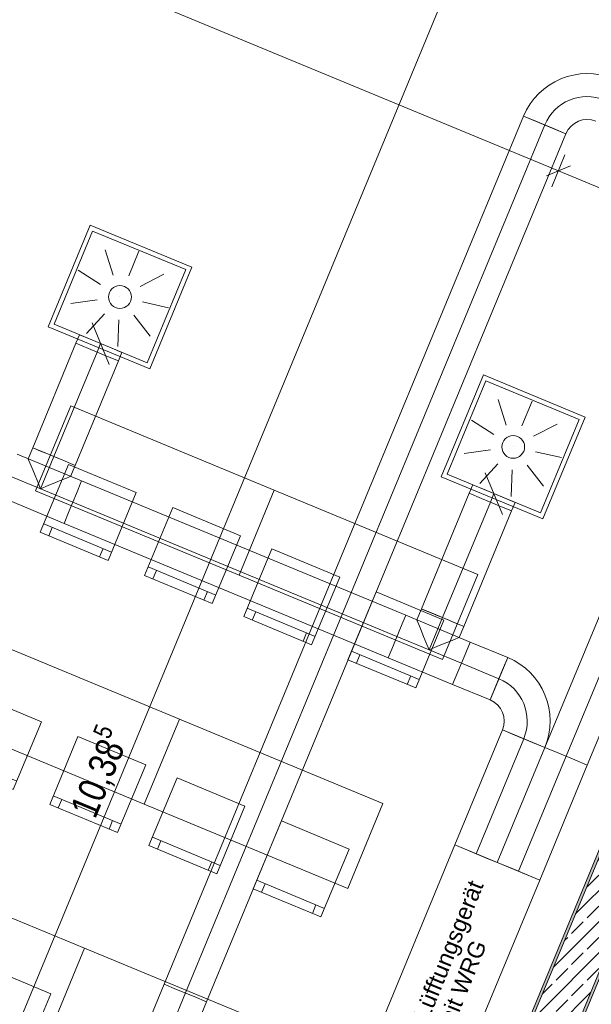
# Model space of a CAD drawing. Header units: metres. Extents: x -89 to 754, y -195 to 69.
# Tile 66 of 256: x 0.09 to 3.2, y -3.48 to 1.88. Entities that reach past the tile are written whole.
import ezdxf

# ---------------------------------------------------------------- set-up
doc = ezdxf.new("R2010")
doc.units = ezdxf.units.M
doc.header["$MEASUREMENT"] = 0
doc.linetypes.add('STRICHPUNKT2', pattern=[12.7, 6.35, -3.175, 0, -3.175])
for name, color, linetype in [('70 Lüftung', 7, 'Continuous'), ('95 Ausführungsplanung Bemaßung', 7, 'Continuous'), ('Neubau_10 Wand außen', 7, 'Continuous'), ('Neubau_50 Möblierung', 7, 'Continuous')]:
    doc.layers.add(name, color=color, linetype=linetype)
doc.styles.add('ERSTELLTER_STIL_1', font='arial.ttf')
doc.styles.add('ERSTELLTER_STIL_3', font='ARIALN.TTF')
doc.dimstyles.new('ERSTELLTER_STIL__4', dxfattribs={"dimtxt": 0.15, "dimasz": 0.095143, "dimexe": 0.18, "dimexo": 0.0625, "dimgap": 0, "dimtad": 1, "dimzin": 0, "dimdsep": 46, "dimtxsty": 'ERSTELLTER_STIL_3', "dimblk": 'ARROWHEAD_6', "dimblk1": 'ARROWHEAD_6', "dimblk2": 'ARROWHEAD_6', "dimcen": 0.09, "dimse1": 1, "dimse2": 1, "dimclrd": 7, "dimclre": 7, "dimclrt": 7, "dimazin": 0, "dimtfac": 1, "dimtdec": 4, "dimtmove": 0, "dimatfit": 3, "dimfxl": 1, "dimtolj": 1, "dimtzin": 0, "dimarcsym": 0})
pattern_1 = [(45, (0, 0), (-0.01767767, 0.01767767), [0, -0.025])]

# ---------------------------------------------------------------- blocks, each defined once
blk = doc.blocks.new('Stuhl 02 27[153]_1', base_point=(0.7764, -2.1787))
at = {"layer": 'Neubau_50 Möblierung', "color": 254, "linetype": 'Continuous', "lineweight": 18, "true_color": 0xdfdfdf}
for p, q in [((0.6417, -2.5018), (0.2725, -2.3479)), ((0.3186, -2.3671), (0.2994, -2.4133)), ((0.5956, -2.4825), (0.5763, -2.5287))]:
    blk.add_line(p, q, dxfattribs=at)
at = {"layer": 'Neubau_50 Möblierung', "color": 254, "linetype": 'Continuous', "lineweight": 18, "true_color": 0xdfdfdf, "flags": 128}
blk.add_lwpolyline([(0.7764, -2.1787), (0.4072, -2.0248), (0.2533, -2.394), (0.6225, -2.5479)], close=True, dxfattribs=at)
blk = doc.blocks.new('Stuhl 02 27[154]_1', base_point=(0.2081, -1.9437))
at = {"layer": 'Neubau_50 Möblierung', "color": 254, "linetype": 'Continuous', "lineweight": 18, "true_color": 0xdfdfdf}
for p, q in [((0.0738, -2.2669), (-0.2956, -2.1133)), ((-0.2494, -2.1325), (-0.2686, -2.1787)), ((0.0276, -2.2477), (0.0084, -2.2938))]:
    blk.add_line(p, q, dxfattribs=at)
at = {"layer": 'Neubau_50 Möblierung', "color": 254, "linetype": 'Continuous', "lineweight": 18, "true_color": 0xdfdfdf, "flags": 128}
blk.add_lwpolyline([(0.2081, -1.9437), (-0.1612, -1.7901), (-0.3148, -2.1595), (0.0546, -2.313)], close=True, dxfattribs=at)
blk = doc.blocks.new('Stuhl 02 27[155]_1', base_point=(1.885, -2.6379))
at = {"layer": 'Neubau_50 Möblierung', "color": 254, "linetype": 'Continuous', "lineweight": 18, "true_color": 0xdfdfdf}
for p, q in [((1.7504, -2.961), (1.3812, -2.8071)), ((1.4273, -2.8263), (1.4081, -2.8725)), ((1.7042, -2.9418), (1.685, -2.9879))]:
    blk.add_line(p, q, dxfattribs=at)
at = {"layer": 'Neubau_50 Möblierung', "color": 254, "linetype": 'Continuous', "lineweight": 18, "true_color": 0xdfdfdf, "flags": 128}
blk.add_lwpolyline([(1.885, -2.6379), (1.5158, -2.484), (1.3619, -2.8532), (1.7311, -3.0071)], close=True, dxfattribs=at)
blk = doc.blocks.new('Stuhl 02 27[156]_1', base_point=(1.3168, -2.4029))
at = {"layer": 'Neubau_50 Möblierung', "color": 254, "linetype": 'Continuous', "lineweight": 18, "true_color": 0xdfdfdf}
for p, q in [((1.1824, -2.7261), (0.8131, -2.5725)), ((0.8592, -2.5917), (0.84, -2.6379)), ((1.1363, -2.7069), (1.1171, -2.7531))]:
    blk.add_line(p, q, dxfattribs=at)
at = {"layer": 'Neubau_50 Möblierung', "color": 254, "linetype": 'Continuous', "lineweight": 18, "true_color": 0xdfdfdf, "flags": 128}
blk.add_lwpolyline([(1.3168, -2.4029), (0.9474, -2.2494), (0.7939, -2.6187), (1.1632, -2.7723)], close=True, dxfattribs=at)
blk = doc.blocks.new('Stuhl 02 27[159]_1', base_point=(0.2597, -3.426))
at = {"layer": 'Neubau_50 Möblierung', "color": 254, "linetype": 'Continuous', "lineweight": 18, "true_color": 0xdfdfdf}
for p, q in [((0.1251, -3.749), (-0.2441, -3.5951)), ((-0.198, -3.6143), (-0.2172, -3.6605)), ((0.0789, -3.7298), (0.0597, -3.7759))]:
    blk.add_line(p, q, dxfattribs=at)
at = {"layer": 'Neubau_50 Möblierung', "color": 254, "linetype": 'Continuous', "lineweight": 18, "true_color": 0xdfdfdf, "flags": 128}
blk.add_lwpolyline([(0.2597, -3.426), (-0.1095, -3.2721), (-0.2634, -3.6413), (0.1058, -3.7952)], close=True, dxfattribs=at)
blk = doc.blocks.new('Schultisch 27[178]_1', base_point=(1.4766, -0.6834))
at = {"layer": 'Neubau_50 Möblierung', "color": 254, "linetype": 'Continuous', "lineweight": 18, "true_color": 0xdfdfdf, "flags": 128}
blk.add_lwpolyline([(1.4766, -0.6834), (0.368, -0.2242), (0.1766, -0.6861), (1.2853, -1.1453)], close=True, dxfattribs=at)
blk = doc.blocks.new('Stuhl 02 27[179]_1', base_point=(1.293, -0.9315))
at = {"layer": 'Neubau_50 Möblierung', "color": 254, "linetype": 'Continuous', "lineweight": 18, "true_color": 0xdfdfdf}
for p, q in [((1.1583, -1.2545), (0.7891, -1.1006)), ((0.8353, -1.1199), (0.816, -1.166)), ((1.1122, -1.2353), (1.0929, -1.2815))]:
    blk.add_line(p, q, dxfattribs=at)
at = {"layer": 'Neubau_50 Möblierung', "color": 254, "linetype": 'Continuous', "lineweight": 18, "true_color": 0xdfdfdf, "flags": 128}
blk.add_lwpolyline([(1.293, -0.9315), (0.9238, -0.7776), (0.7699, -1.1468), (1.1391, -1.3007)], close=True, dxfattribs=at)
blk = doc.blocks.new('Stuhl 02 27[180]_1', base_point=(0.7247, -0.6964))
at = {"layer": 'Neubau_50 Möblierung', "color": 254, "linetype": 'Continuous', "lineweight": 18, "true_color": 0xdfdfdf}
for p, q in [((0.5904, -1.0196), (0.221, -0.8661)), ((0.2672, -0.8853), (0.248, -0.9314)), ((0.5442, -1.0004), (0.525, -1.0466))]:
    blk.add_line(p, q, dxfattribs=at)
at = {"layer": 'Neubau_50 Möblierung', "color": 254, "linetype": 'Continuous', "lineweight": 18, "true_color": 0xdfdfdf, "flags": 128}
blk.add_lwpolyline([(0.7247, -0.6964), (0.3554, -0.5429), (0.2018, -0.9122), (0.5712, -1.0658)], close=True, dxfattribs=at)
blk = doc.blocks.new('Schultisch 27[181]_1', base_point=(2.5853, -1.1426))
at = {"layer": 'Neubau_50 Möblierung', "color": 254, "linetype": 'Continuous', "lineweight": 18, "true_color": 0xdfdfdf, "flags": 128}
blk.add_lwpolyline([(2.5853, -1.1426), (1.4766, -0.6834), (1.2853, -1.1453), (2.3939, -1.6046)], close=True, dxfattribs=at)
blk = doc.blocks.new('Stuhl 02 27[182]_1', base_point=(2.4016, -1.3907))
at = {"layer": 'Neubau_50 Möblierung', "color": 254, "linetype": 'Continuous', "lineweight": 18, "true_color": 0xdfdfdf}
for p, q in [((2.267, -1.7138), (1.8978, -1.5599)), ((1.9439, -1.5791), (1.9247, -1.6252)), ((2.2208, -1.6945), (2.2016, -1.7407))]:
    blk.add_line(p, q, dxfattribs=at)
at = {"layer": 'Neubau_50 Möblierung', "color": 254, "linetype": 'Continuous', "lineweight": 18, "true_color": 0xdfdfdf, "flags": 128}
blk.add_lwpolyline([(2.4016, -1.3907), (2.0324, -1.2368), (1.8785, -1.606), (2.2477, -1.7599)], close=True, dxfattribs=at)
blk = doc.blocks.new('Stuhl 02 27[183]_1', base_point=(1.8334, -1.1557))
at = {"layer": 'Neubau_50 Möblierung', "color": 254, "linetype": 'Continuous', "lineweight": 18, "true_color": 0xdfdfdf}
for p, q in [((1.699, -1.4789), (1.3297, -1.3253)), ((1.3759, -1.3445), (1.3567, -1.3907)), ((1.6529, -1.4597), (1.6337, -1.5058))]:
    blk.add_line(p, q, dxfattribs=at)
at = {"layer": 'Neubau_50 Möblierung', "color": 254, "linetype": 'Continuous', "lineweight": 18, "true_color": 0xdfdfdf, "flags": 128}
blk.add_lwpolyline([(1.8334, -1.1557), (1.464, -1.0021), (1.3105, -1.3715), (1.6798, -1.525)], close=True, dxfattribs=at)
blk = doc.blocks.new('Schultisch 27[187]_1', base_point=(0.96, -1.9306))
at = {"layer": 'Neubau_50 Möblierung', "color": 254, "linetype": 'Continuous', "lineweight": 18, "true_color": 0xdfdfdf, "flags": 128}
blk.add_lwpolyline([(0.96, -1.9306), (-0.1486, -1.4714), (-0.34, -1.9334), (0.7687, -2.3926)], close=True, dxfattribs=at)
blk = doc.blocks.new('Schultisch 27[188]_1', base_point=(2.0687, -2.3899))
at = {"layer": 'Neubau_50 Möblierung', "color": 254, "linetype": 'Continuous', "lineweight": 18, "true_color": 0xdfdfdf, "flags": 128}
blk.add_lwpolyline([(2.0687, -2.3899), (0.96, -1.9306), (0.7687, -2.3926), (1.8773, -2.8518)], close=True, dxfattribs=at)
blk = doc.blocks.new('Schultisch 27[190]_1', base_point=(0.4434, -3.1779))
at = {"layer": 'Neubau_50 Möblierung', "color": 254, "linetype": 'Continuous', "lineweight": 18, "true_color": 0xdfdfdf, "flags": 128}
blk.add_lwpolyline([(0.4434, -3.1779), (-0.6653, -2.7187), (-0.8566, -3.1806), (0.252, -3.6398)], close=True, dxfattribs=at)
blk = doc.blocks.new('Schultisch 27[191]_1', base_point=(1.552, -3.6371))
at = {"layer": 'Neubau_50 Möblierung', "color": 254, "linetype": 'Continuous', "lineweight": 18, "true_color": 0xdfdfdf, "flags": 128}
blk.add_lwpolyline([(1.552, -3.6371), (0.4434, -3.1779), (0.252, -3.6398), (1.3607, -4.099)], close=True, dxfattribs=at)
blk = doc.blocks.new('*D723')
at = {"layer": '95 Ausführungsplanung Bemaßung', "color": 7, "linetype": 'Continuous', "lineweight": 9}
for p, q in [((10.4947, -11.712), (14.3782, -2.3365)), ((10.5815, -11.7479), (10.408, -11.6761)), ((10.4676, -11.6466), (10.5218, -11.7774)), ((10.404, -11.9309), (10.4947, -11.712)), ((10.3769, -11.8655), (10.4311, -11.9964))]:
    blk.add_line(p, q, dxfattribs=at)
blk = doc.blocks.new('ARROWHEAD_6')
at = {"color": 0, "linetype": 'Continuous', "lineweight": 0}
for p, q in [((0, 0), (-1, 0)), ((-0.5, -0.5), (0.5, 0.5))]:
    blk.add_line(p, q, dxfattribs=at)
blk = doc.blocks.new('*D740')
at = {"layer": '95 Ausführungsplanung Bemaßung', "color": 7, "linetype": 'Continuous', "lineweight": 9}
for p, q in [((-4.9225, 5.4179), (-4.8375, 5.623)), ((-4.9496, 5.4833), (-4.8954, 5.3524)), ((-8.8117, -3.9715), (-4.9225, 5.4179)), ((-4.8357, 5.3819), (-5.0092, 5.4538)), ((-8.8388, -3.9061), (-8.7846, -4.037)), ((-8.7249, -4.0075), (-8.8984, -3.9356)), ((-8.9035, -4.1933), (-8.8117, -3.9715))]:
    blk.add_line(p, q, dxfattribs=at)
at = {"layer": '95 Ausführungsplanung Bemaßung', "color": 7, "lineweight": 9, "char_height": 0.15, "attachment_point": 7, "rotation": 67.5, "style": 'ERSTELLTER_STIL_3'}
for s, insert in [('\\A1;{\\pql;\\fArial Narrow|b0|i0|c0|p0;\\W1.000000;22}', (-5.0433, 5.2046)), ('\\A1;{\\pql;\\fArial Narrow|b0|i0|c0|p0;\\W1.000000;10,16\\fArial Narrow|b0|i0|c0|p0;\\W1.000000;\\A1{\\H.66x;\\S5^  ;}}', (-6.9579, 0.4911)), ('\\A1;{\\pql;\\fArial Narrow|b0|i0|c0|p0;\\W1.000000;24}', (-8.8202, -3.9138))]:
    blk.add_mtext(s, dxfattribs=dict(at, insert=insert))
blk = doc.blocks.new('*D753')
at = {"layer": '95 Ausführungsplanung Bemaßung', "color": 7, "linetype": 'Continuous', "lineweight": 9}
for p, q in [((-7.4647, -1.634), (-7.4105, -1.7648)), ((-8.4421, -4.1246), (-7.4376, -1.6994)), ((-7.3508, -1.7353), (-7.5243, -1.6635)), ((-8.4692, -4.0592), (-8.415, -4.19)), ((-8.534, -4.3463), (-8.4421, -4.1246)), ((-8.3554, -4.1605), (-8.5289, -4.0887))]:
    blk.add_line(p, q, dxfattribs=at)
at = {"layer": '95 Ausführungsplanung Bemaßung', "color": 7, "lineweight": 9, "char_height": 0.15, "attachment_point": 7, "rotation": 67.5, "style": 'ERSTELLTER_STIL_3'}
for s, insert in [('\\A1;{\\pql;\\fArial Narrow|b0|i0|c0|p0;\\W1.000000;2,62\\fArial Narrow|b0|i0|c0|p0;\\W1.000000;\\A1{\\H.66x;\\S5^  ;}}', (-8.0122, -3.0995)), ('\\A1;{\\pql;\\fArial Narrow|b0|i0|c0|p0;\\W1.000000;24}', (-8.4507, -4.0669))]:
    blk.add_mtext(s, dxfattribs=dict(at, insert=insert))
blk = doc.blocks.new('*D801')
at = {"layer": '95 Ausführungsplanung Bemaßung', "color": 7, "linetype": 'Continuous', "lineweight": 9}
for p, q in [((-1.9815, 3.184), (-2.1124, 3.1298)), ((-2.0469, 3.1569), (-1.8252, 3.0651)), ((-1.8611, 2.9783), (-1.7893, 3.1518)), ((-1.7598, 3.0922), (-1.8906, 3.038)), ((-1.8252, 3.0651), (3.0252, 1.056))]:
    blk.add_line(p, q, dxfattribs=at)
blk = doc.blocks.new('*D802')
at = {"layer": '95 Ausführungsplanung Bemaßung', "color": 7, "linetype": 'Continuous', "lineweight": 9}
for p, q in [((-1.7598, 3.0922), (-1.8906, 3.038)), ((-1.8252, 3.0651), (3.0252, 1.056)), ((2.9892, 0.9693), (3.0611, 1.1427)), ((3.0906, 1.0831), (2.9597, 1.0289)), ((3.0252, 1.056), (4.4202, 0.4782))]:
    blk.add_line(p, q, dxfattribs=at)
at = {"layer": '95 Ausführungsplanung Bemaßung', "color": 7, "lineweight": 9, "insert": (0.4553, 2.1529), "char_height": 0.15, "attachment_point": 7, "rotation": 337.5, "style": 'ERSTELLTER_STIL_3'}
blk.add_mtext('\\A1;{\\pql;\\fArial Narrow|b0|i0|c0|p0;\\W1.000000;5,25}', dxfattribs=at)
blk = doc.blocks.new('*D803')
at = {"layer": '95 Ausführungsplanung Bemaßung', "color": 7, "linetype": 'Continuous', "lineweight": 9}
for p, q in [((3.0906, 1.0831), (2.9597, 1.0289)), ((3.0252, 1.056), (4.4202, 0.4782)), ((4.3843, 0.3914), (4.4561, 0.5649)), ((4.4856, 0.5053), (4.3548, 0.4511)), ((4.4202, 0.4782), (4.5357, 0.4303))]:
    blk.add_line(p, q, dxfattribs=at)
at = {"layer": '95 Ausführungsplanung Bemaßung', "color": 7, "lineweight": 9, "char_height": 0.15, "attachment_point": 7, "rotation": 337.5, "style": 'ERSTELLTER_STIL_3'}
for s, insert in [('\\A1;{\\pql;\\fArial Narrow|b0|i0|c0|p0;\\W1.000000;12\\fArial Narrow|b0|i0|c0|p0;\\W1.000000;\\A1{\\H.66x;\\S5^  ;}}', (4.1456, 0.6172)), ('\\A1;{\\pql;\\fArial Narrow|b0|i0|c0|p0;\\W1.000000;1,51}', (3.578, 0.8595)), ('\\A1;{\\pql;\\fArial Narrow|b0|i0|c0|p0;\\W1.000000;2,51}', (3.4977, 0.6655))]:
    blk.add_mtext(s, dxfattribs=dict(at, insert=insert))
blk = doc.blocks.new('*D804')
at = {"layer": '95 Ausführungsplanung Bemaßung', "color": 7, "linetype": 'Continuous', "lineweight": 9}
for p, q in [((4.4856, 0.5053), (4.3548, 0.4511)), ((4.4998, 0.3436), (4.5716, 0.5171)), ((4.4202, 0.4782), (4.5357, 0.4303)), ((4.6011, 0.4574), (4.4703, 0.4032))]:
    blk.add_line(p, q, dxfattribs=at)
blk = doc.blocks.new('*D805')
at = {"layer": '95 Ausführungsplanung Bemaßung', "color": 7, "linetype": 'Continuous', "lineweight": 9}
for p, q in [((4.4998, 0.3436), (4.5716, 0.5171)), ((4.6011, 0.4574), (4.4703, 0.4032)), ((4.5357, 0.4303), (4.7574, 0.3385)), ((4.8229, 0.3656), (4.692, 0.3114)), ((4.7574, 0.3385), (4.9884, 0.2428))]:
    blk.add_line(p, q, dxfattribs=at)
at = {"layer": '95 Ausführungsplanung Bemaßung', "color": 7, "lineweight": 9, "insert": (4.6492, 0.6431), "char_height": 0.15, "attachment_point": 7, "rotation": 337.5, "style": 'ERSTELLTER_STIL_3'}
blk.add_mtext('\\A1;{\\pql;\\fArial Narrow|b0|i0|c0|p0;\\W1.000000;24}', dxfattribs=at)
blk = doc.blocks.new('*D810')
at = {"layer": '95 Ausführungsplanung Bemaßung', "color": 7, "linetype": 'Continuous', "lineweight": 9}
for p, q in [((2.8133, 26.0534), (2.7591, 26.1842)), ((2.7862, 26.1188), (2.815, 26.1882)), ((-9.7372, -4.1153), (2.7862, 26.1188)), ((2.873, 26.0829), (2.6995, 26.1548)), ((-9.7643, -4.0499), (-9.7101, -4.1807)), ((-9.6504, -4.1512), (-9.8239, -4.0794)), ((-9.7659, -4.1847), (-9.7372, -4.1153))]:
    blk.add_line(p, q, dxfattribs=at)
at = {"layer": '95 Ausführungsplanung Bemaßung', "color": 7, "lineweight": 9, "insert": (-3.5663, 10.7697), "char_height": 0.15, "attachment_point": 7, "rotation": 67.5, "style": 'ERSTELLTER_STIL_3'}
blk.add_mtext('\\A1;{\\pql;\\fArial Narrow|b0|i0|c0|p0;\\W1.000000;32,72\\fArial Narrow|b0|i0|c0|p0;\\W1.000000;\\A1{\\H.66x;\\S5^  ;}}', dxfattribs=at)
blk = doc.blocks.new('*D858')
at = {"layer": '95 Ausführungsplanung Bemaßung', "color": 7, "linetype": 'Continuous', "lineweight": 9}
for p, q in [((-6.7164, -4.2618), (-5.3537, -4.8263)), ((-5.3896, -4.913), (-5.3178, -4.7395)), ((-5.2883, -4.7992), (-5.4191, -4.8534)), ((-5.3537, -4.8263), (-5.132, -4.9181)), ((-5.1679, -5.0048), (-5.096, -4.8314)), ((-5.0665, -4.891), (-5.1974, -4.9452)), ((-5.132, -4.9181), (1.2289, -7.5529))]:
    blk.add_line(p, q, dxfattribs=at)
blk = doc.blocks.new('*D859')
at = {"layer": '95 Ausführungsplanung Bemaßung', "color": 7, "linetype": 'Continuous', "lineweight": 9}
for p, q in [((-5.0665, -4.891), (-5.1974, -4.9452)), ((-5.132, -4.9181), (1.2289, -7.5529)), ((1.2944, -7.5258), (1.1635, -7.58)), ((1.2289, -7.5529), (1.4507, -7.6447))]:
    blk.add_line(p, q, dxfattribs=at)
at = {"layer": '95 Ausführungsplanung Bemaßung', "color": 7, "lineweight": 9, "char_height": 0.15, "attachment_point": 7, "rotation": 337.5, "style": 'ERSTELLTER_STIL_3'}
for s, insert in [('\\A1;{\\pql;\\fArial Narrow|b0|i0|c0|p0;\\W1.000000;6,88\\fArial Narrow|b0|i0|c0|p0;\\W1.000000;\\A1{\\H.66x;\\S5^  ;}}', (-2.139, -6.1631)), ('\\A1;{\\pql;\\fArial Narrow|b0|i0|c0|p0;\\W1.000000;24}', (1.0157, -7.4321))]:
    blk.add_mtext(s, dxfattribs=dict(at, insert=insert))
blk = doc.blocks.new('*D860')
at = {"layer": '95 Ausführungsplanung Bemaßung', "color": 7, "linetype": 'Continuous', "lineweight": 9}
for p, q in [((-5.132, -4.9181), (1.2289, -7.5529)), ((1.193, -7.6396), (1.2649, -7.4661)), ((1.2944, -7.5258), (1.1635, -7.58)), ((1.2289, -7.5529), (1.4507, -7.6447)), ((1.4147, -7.7315), (1.4866, -7.558)), ((1.5161, -7.6176), (1.3853, -7.6718)), ((1.4507, -7.6447), (7.8116, -10.2795))]:
    blk.add_line(p, q, dxfattribs=at)
blk = doc.blocks.new('*D861')
at = {"layer": '95 Ausführungsplanung Bemaßung', "color": 7, "linetype": 'Continuous', "lineweight": 9}
for p, q in [((1.5161, -7.6176), (1.3853, -7.6718)), ((1.4507, -7.6447), (7.8116, -10.2795)), ((7.877, -10.2524), (7.7462, -10.3066))]:
    blk.add_line(p, q, dxfattribs=at)
at = {"layer": '95 Ausführungsplanung Bemaßung', "color": 7, "lineweight": 9, "char_height": 0.15, "attachment_point": 7, "rotation": 337.5, "style": 'ERSTELLTER_STIL_3'}
for s, insert in [('\\A1;{\\pql;\\fArial Narrow|b0|i0|c0|p0;\\W1.000000;6,88\\fArial Narrow|b0|i0|c0|p0;\\W1.000000;\\A1{\\H.66x;\\S5^  ;}}', (4.4437, -8.8898)), ('\\A1;{\\pql;\\fArial Narrow|b0|i0|c0|p0;\\W1.000000;24}', (7.5984, -10.1587))]:
    blk.add_mtext(s, dxfattribs=dict(at, insert=insert))
blk = doc.blocks.new('*D870')
at = {"layer": '95 Ausführungsplanung Bemaßung', "color": 7, "linetype": 'Continuous', "lineweight": 9}
for p, q in [((3.6566, 3.2077), (-2.3578, 5.699)), ((3.6926, 3.2944), (3.6207, 3.1209)), ((3.5912, 3.1806), (3.7221, 3.2348)), ((3.8784, 3.1158), (3.6566, 3.2077)), ((3.9143, 3.2026), (3.8424, 3.0291)), ((3.8129, 3.0887), (3.9438, 3.1429)), ((7.2367, 1.7248), (3.8784, 3.1158))]:
    blk.add_line(p, q, dxfattribs=at)
blk = doc.blocks.new('*D877')
at = {"layer": '95 Ausführungsplanung Bemaßung', "color": 7, "linetype": 'Continuous', "lineweight": 9}
for p, q in [((6.5781, 1.1), (6.5239, 1.2309)), ((6.551, 1.1655), (6.4592, 0.9437)), ((6.3724, 0.9797), (6.5459, 0.9078)), ((6.4863, 0.8783), (6.4321, 1.0092)), ((6.4592, 0.9437), (2.485, -8.6508))]:
    blk.add_line(p, q, dxfattribs=at)
blk = doc.blocks.new('*D878')
at = {"layer": '95 Ausführungsplanung Bemaßung', "color": 7, "linetype": 'Continuous', "lineweight": 9}
for p, q in [((6.4863, 0.8783), (6.4321, 1.0092)), ((6.4592, 0.9437), (2.485, -8.6508)), ((2.3983, -8.6148), (2.5717, -8.6867)), ((2.5121, -8.7162), (2.4579, -8.5853))]:
    blk.add_line(p, q, dxfattribs=at)
at = {"layer": '95 Ausführungsplanung Bemaßung', "color": 7, "lineweight": 9, "char_height": 0.15, "attachment_point": 7, "rotation": 67.5, "style": 'ERSTELLTER_STIL_3'}
for s, insert in [('\\A1;{\\pql;\\fArial Narrow|b0|i0|c0|p0;\\W1.000000;10,38\\fArial Narrow|b0|i0|c0|p0;\\W1.000000;\\A1{\\H.66x;\\S5^  ;}}', (4.3813, -4.0856)), ('\\A1;{\\pql;\\fArial Narrow|b0|i0|c0|p0;\\W1.000000;24}', (2.4764, -8.593))]:
    blk.add_mtext(s, dxfattribs=dict(at, insert=insert))
blk = doc.blocks.new('*D883')
at = {"layer": '95 Ausführungsplanung Bemaßung', "color": 7, "linetype": 'Continuous', "lineweight": 9}
for p, q in [((-1.3554, -7.06), (2.6188, 2.5345)), ((-1.3825, -6.9946), (-1.3283, -7.1254)), ((-1.4472, -7.2818), (-1.3554, -7.06)), ((-1.4743, -7.2163), (-1.4201, -7.3472))]:
    blk.add_line(p, q, dxfattribs=at)
blk = doc.blocks.new('*D884')
at = {"layer": '95 Ausführungsplanung Bemaßung', "color": 7, "linetype": 'Continuous', "lineweight": 9}
for p, q in [((2.5917, 2.5999), (2.6459, 2.469)), ((-1.3554, -7.06), (2.6188, 2.5345)), ((2.7055, 2.4985), (2.532, 2.5704)), ((-1.2686, -7.096), (-1.4421, -7.0241)), ((-1.3825, -6.9946), (-1.3283, -7.1254)), ((-1.4472, -7.2818), (-1.3554, -7.06))]:
    blk.add_line(p, q, dxfattribs=at)
at = {"layer": '95 Ausführungsplanung Bemaßung', "color": 7, "lineweight": 9, "char_height": 0.15, "attachment_point": 7, "rotation": 67.5, "style": 'ERSTELLTER_STIL_3'}
for s, insert in [('\\A1;{\\pql;\\fArial Narrow|b0|i0|c0|p0;\\W1.000000;24}', (2.498, 2.3212)), ('\\A1;{\\pql;\\fArial Narrow|b0|i0|c0|p0;\\W1.000000;10,38\\fArial Narrow|b0|i0|c0|p0;\\W1.000000;\\A1{\\H.66x;\\S5^  ;}}', (0.5409, -2.4949)), ('\\A1;{\\pql;\\fArial Narrow|b0|i0|c0|p0;\\W1.000000;24}', (-1.3639, -7.0023))]:
    blk.add_mtext(s, dxfattribs=dict(at, insert=insert))

msp = doc.modelspace()

# ---------------------------------------------------------------- hatches: boundary and pattern name
at = {"layer": 'Neubau_10 Wand außen', "linetype": 'Continuous', "lineweight": 0, "true_color": 0x000000}
h = msp.add_hatch(dxfattribs=at)
h.set_pattern_fill('Gips_0001', color=18, style=0, pattern_type=2)
h.set_pattern_definition(pattern_1)
h.paths.add_polyline_path([(4.9793, 1.5405), (1.0166, -8.0263), (1.0305, -8.032), (4.9932, 1.5347)])
h = msp.add_hatch(dxfattribs=at)
h.set_pattern_fill('Beton_Stahlbeton_0001', color=18, style=0, pattern_type=2)
h.set_pattern_definition([(45, (0, 0), (-0.0848528, 0.0848528), []), (45, (-0.04243, 0.04243), (-0.0848528, 0.0848528), [0.09, -0.03])])
h.paths.add_polyline_path([(4.9932, 1.5347), (1.0305, -8.032), (1.2522, -8.1239), (5.2149, 1.4429)])
h = msp.add_hatch(dxfattribs=at)
h.set_pattern_fill('Gips_0001', color=18, style=0, pattern_type=2)
h.set_pattern_definition(pattern_1)
h.paths.add_polyline_path([(1.2661, -8.1296), (5.2287, 1.4371), (5.2149, 1.4429), (1.2522, -8.1239)])

# ---------------------------------------------------------------- linework, layer by layer
at = {"layer": '70 Lüftung', "color": 36, "linetype": 'Continuous', "lineweight": 18, "true_color": 0x7e4100}
for p, q in [((2.8354, 1.3541), (0.8772, -3.3733)), ((3.0663, 1.2584), (2.8354, 1.3541)), ((2.8354, 1.3541), (2.903, 1.3261)), ((2.903, 1.3261), (2.9987, 1.2864)), ((1.1082, -3.469), (3.0663, 1.2584)), ((2.9987, 1.2864), (3.0663, 1.2584)), ((0.8772, -3.3733), (0.4945, -4.2972)), ((0.8772, -3.3733), (0.9449, -3.4014)), ((0.8772, -3.3733), (0.9449, -3.4014)), ((0.9449, -3.4014), (1.0405, -3.441)), ((0.9449, -3.4014), (1.0405, -3.441)), ((0.7255, -4.3929), (1.1082, -3.469)), ((1.0405, -3.441), (1.1082, -3.469)), ((1.0405, -3.441), (1.1082, -3.469))]:
    msp.add_line(p, q, dxfattribs=at)
at = {"layer": '70 Lüftung', "color": 36, "linetype": 'STRICHPUNKT2', "lineweight": 18, "true_color": 0x7e4100}
for p, q in [((2.9509, 1.3062), (0.9927, -3.4212)), ((0.9927, -3.4212), (0.61, -4.3451))]:
    msp.add_line(p, q, dxfattribs=at)
at = {"layer": '70 Lüftung', "color": 253, "linetype": 'Continuous', "lineweight": 18, "true_color": 0xaaaaaa}
for p, q in [((0.2441, 0.2069), (0.4737, 0.7612)), ((1.028, 0.5316), (0.4737, 0.7612)), ((0.2767, 0.2205), (0.4872, 0.7286)), ((0.9953, 0.5181), (0.4872, 0.7286)), ((0.5548, 0.6268), (0.5984, 0.4885)), ((0.7394, 0.6187), (0.6839, 0.4848)), ((0.4083, 0.5144), (0.5306, 0.4364)), ((0.8755, 0.494), (0.7469, 0.427)), ((0.7849, 0.01), (0.9953, 0.5181)), ((0.7984, -0.0227), (1.028, 0.5316)), ((0.3683, 0.334), (0.5121, 0.353)), ((0.636, 0.3693), (0.6361, 0.3693)), ((0.8996, 0.3108), (0.7581, 0.3422)), ((0.4536, 0.1702), (0.5516, 0.2771)), ((0.8004, 0.1551), (0.7121, 0.2701)), ((0.7849, 0.01), (0.2767, 0.2205)), ((0.5777, 0.002), (0.4839, 0.2284)), ((0.6243, 0.0995), (0.6306, 0.2444)), ((0.7984, -0.0227), (0.2441, 0.2069)), ((0.4153, 0.163), (0.3962, 0.1169)), ((0.4153, 0.163), (0.483, 0.135)), ((0.3962, 0.1169), (0.4638, 0.0888)), ((0.483, 0.135), (0.5786, 0.0954)), ((0.4638, 0.0888), (0.5595, 0.0492)), ((0.5786, 0.0954), (0.6463, 0.0674)), ((0.6272, 0.0212), (0.6463, 0.0674)), ((0.5595, 0.0492), (0.6272, 0.0212)), ((2.3868, -0.6096), (2.6165, -0.0553)), ((2.4195, -0.5961), (2.63, -0.0879)), ((3.1708, -0.2849), (2.6165, -0.0553)), ((3.1381, -0.2984), (2.63, -0.0879)), ((2.6976, -0.1897), (2.7412, -0.328)), ((2.8821, -0.1978), (2.8266, -0.3318)), ((2.5511, -0.3022), (2.6734, -0.3801)), ((2.9276, -0.8066), (3.1381, -0.2984)), ((2.9412, -0.8392), (3.1708, -0.2849)), ((3.0183, -0.3226), (2.8897, -0.3895)), ((2.5111, -0.4825), (2.6549, -0.4636)), ((2.7788, -0.4473), (2.7789, -0.4473)), ((3.0424, -0.5057), (2.9009, -0.4743)), ((2.5964, -0.6463), (2.6944, -0.5394)), ((2.7205, -0.8145), (2.6267, -0.5881)), ((2.767, -0.717), (2.7734, -0.5721)), ((2.9432, -0.6615), (2.8549, -0.5464)), ((2.9412, -0.8392), (2.3868, -0.6096)), ((2.9276, -0.8066), (2.4195, -0.5961)), ((2.5581, -0.6535), (2.539, -0.6997)), ((2.5581, -0.6535), (2.6257, -0.6815)), ((2.6257, -0.6815), (2.7214, -0.7211)), ((2.539, -0.6997), (2.6066, -0.7277)), ((2.6066, -0.7277), (2.7023, -0.7673)), ((2.7214, -0.7211), (2.7891, -0.7492)), ((2.7699, -0.7953), (2.7891, -0.7492)), ((2.7023, -0.7673), (2.7699, -0.7953))]:
    msp.add_line(p, q, dxfattribs=at)
at = {"layer": '70 Lüftung', "color": 5, "linetype": 'Continuous', "lineweight": 18}
for p, q in [((0.3962, 0.1169), (0.1606, -0.4519)), ((0.4638, 0.0888), (0.3962, 0.1169)), ((0.5595, 0.0492), (0.4638, 0.0888)), ((0.3916, -0.5476), (0.6272, 0.0212)), ((0.6272, 0.0212), (0.5595, 0.0492)), ((0.1357, -0.512), (0.1606, -0.4519)), ((0.1645, -0.4535), (0.1606, -0.4519)), ((0.2282, -0.4799), (0.1606, -0.4519)), ((0.1761, -0.4583), (0.1645, -0.4535)), ((0.1944, -0.4659), (0.1761, -0.4583)), ((0.2183, -0.4758), (0.1944, -0.4659)), ((0.2462, -0.4874), (0.2183, -0.4758)), ((0.3239, -0.5196), (0.2282, -0.4799)), ((0.4267, -0.6325), (0.0757, -0.4871)), ((0.138, -0.5175), (0.1357, -0.512)), ((0.1448, -0.5338), (0.138, -0.5175)), ((0.1555, -0.5598), (0.1448, -0.5338)), ((0.2761, -0.4997), (0.2462, -0.4874)), ((0.306, -0.5121), (0.2761, -0.4997)), ((0.3338, -0.5237), (0.306, -0.5121)), ((0.3916, -0.5476), (0.3239, -0.5196)), ((0.3577, -0.5336), (0.3338, -0.5237)), ((0.3761, -0.5412), (0.3577, -0.5336)), ((0.1695, -0.5936), (0.1555, -0.5598)), ((0.3667, -0.6076), (0.3916, -0.5476)), ((0.3876, -0.5459), (0.3761, -0.5412)), ((0.3916, -0.5476), (0.3876, -0.5459)), ((0.1859, -0.633), (0.1695, -0.5936)), ((0.2034, -0.6753), (0.1859, -0.633)), ((0.285, -0.6415), (0.2456, -0.6578)), ((0.3189, -0.6274), (0.285, -0.6415)), ((0.3448, -0.6167), (0.3189, -0.6274)), ((0.3611, -0.6099), (0.3448, -0.6167)), ((0.3667, -0.6076), (0.3611, -0.6099)), ((0.4267, -0.6325), (0.3987, -0.7002)), ((0.3987, -0.7002), (0.4267, -0.6325)), ((2.1933, -1.3642), (0.4267, -0.6325)), ((0.2456, -0.6578), (0.2034, -0.6753)), ((-0.02, -0.7181), (0.3311, -0.8635)), ((0.3987, -0.7002), (0.3591, -0.7958)), ((0.3591, -0.7958), (0.3987, -0.7002)), ((2.539, -0.6997), (2.2783, -1.3291)), ((2.6066, -0.7277), (2.539, -0.6997)), ((2.7023, -0.7673), (2.6066, -0.7277)), ((0.3591, -0.7958), (0.3311, -0.8635)), ((0.3311, -0.8635), (0.3591, -0.7958)), ((2.5092, -1.4247), (2.7699, -0.7953)), ((2.7699, -0.7953), (2.7023, -0.7673)), ((0.3311, -0.8635), (2.0977, -1.5952)), ((2.2534, -1.3891), (2.2783, -1.3291)), ((2.2822, -1.3307), (2.2783, -1.3291)), ((2.3459, -1.3571), (2.2783, -1.3291)), ((2.2937, -1.3355), (2.2822, -1.3307)), ((2.3121, -1.3431), (2.2937, -1.3355)), ((2.1933, -1.3642), (2.1653, -1.4319)), ((2.1653, -1.4319), (2.1933, -1.3642)), ((2.5444, -1.5097), (2.1933, -1.3642)), ((2.2557, -1.3947), (2.2534, -1.3891)), ((2.336, -1.353), (2.3121, -1.3431)), ((2.3638, -1.3645), (2.336, -1.353)), ((2.4416, -1.3967), (2.3459, -1.3571)), ((2.3937, -1.3769), (2.3638, -1.3645)), ((2.4236, -1.3893), (2.3937, -1.3769)), ((2.4515, -1.4008), (2.4236, -1.3893)), ((2.1653, -1.4319), (2.1257, -1.5276)), ((2.1257, -1.5276), (2.1653, -1.4319)), ((2.2624, -1.411), (2.2557, -1.3947)), ((2.2732, -1.437), (2.2624, -1.411)), ((2.2872, -1.4708), (2.2732, -1.437)), ((2.5092, -1.4247), (2.4416, -1.3967)), ((2.4754, -1.4107), (2.4515, -1.4008)), ((2.4938, -1.4183), (2.4754, -1.4107)), ((2.4843, -1.4848), (2.5092, -1.4247)), ((2.5053, -1.4231), (2.4938, -1.4183)), ((2.5092, -1.4247), (2.5053, -1.4231)), ((2.3035, -1.5102), (2.2872, -1.4708)), ((2.4625, -1.4939), (2.4365, -1.5046)), ((2.4788, -1.4871), (2.4625, -1.4939)), ((2.4843, -1.4848), (2.4788, -1.4871)), ((2.1257, -1.5276), (2.0977, -1.5952)), ((2.0977, -1.5952), (2.1257, -1.5276)), ((2.321, -1.5524), (2.3035, -1.5102)), ((2.3633, -1.5349), (2.321, -1.5524)), ((2.4027, -1.5186), (2.3633, -1.5349)), ((2.4365, -1.5046), (2.4027, -1.5186)), ((2.5444, -1.5097), (2.5164, -1.5773)), ((2.5164, -1.5773), (2.5444, -1.5097)), ((2.7487, -1.5943), (2.5444, -1.5097)), ((2.0977, -1.5952), (2.4487, -1.7406)), ((2.5164, -1.5773), (2.4768, -1.673)), ((2.4768, -1.673), (2.5164, -1.5773)), ((2.6531, -1.8253), (2.7487, -1.5943)), ((2.7207, -1.662), (2.7487, -1.5943)), ((2.6811, -1.7576), (2.7207, -1.662)), ((2.4768, -1.673), (2.4487, -1.7406)), ((2.4487, -1.7406), (2.4768, -1.673)), ((2.4487, -1.7406), (2.6531, -1.8253)), ((2.6531, -1.8253), (2.6811, -1.7576)), ((2.7207, -1.9886), (2.4613, -2.6147)), ((2.7207, -1.9886), (2.9517, -2.0843)), ((2.7884, -2.0166), (2.7207, -1.9886)), ((2.884, -2.0562), (2.7884, -2.0166)), ((2.6923, -2.7104), (2.9517, -2.0843)), ((2.9517, -2.0843), (2.884, -2.0562)), ((2.529, -2.6428), (2.4613, -2.6147)), ((2.6247, -2.6824), (2.529, -2.6428)), ((2.6923, -2.7104), (2.6247, -2.6824))]:
    msp.add_line(p, q, dxfattribs=at)
at = {"layer": '70 Lüftung', "color": 253, "linetype": 'STRICHPUNKT2', "lineweight": 18, "true_color": 0xaaaaaa}
for p, q in [((0.5117, 0.069), (0.5308, 0.1152)), ((2.6544, -0.7475), (2.6736, -0.7013))]:
    msp.add_line(p, q, dxfattribs=at)
at = {"layer": '70 Lüftung', "color": 5, "linetype": 'STRICHPUNKT2', "lineweight": 18}
for p, q in [((0.2761, -0.4997), (0.5117, 0.069)), ((0.2034, -0.6753), (0.2761, -0.4997)), ((0.0278, -0.6026), (0.3789, -0.748)), ((0.3789, -0.748), (2.1455, -1.4797)), ((2.3937, -1.3769), (2.6544, -0.7475)), ((2.321, -1.5524), (2.3937, -1.3769)), ((2.1455, -1.4797), (2.4966, -1.6252)), ((2.4966, -1.6252), (2.7009, -1.7098)), ((2.5768, -2.6626), (2.8362, -2.0364))]:
    msp.add_line(p, q, dxfattribs=at)
at = {"layer": '70 Lüftung', "color": 70, "linetype": 'Continuous', "lineweight": 18, "true_color": 0x73ff00}
for p, q in [((3.362, -1.0937), (2.9517, -2.0843)), ((3.1826, -2.1799), (3.593, -1.1894)), ((2.9517, -2.0843), (2.6923, -2.7104)), ((3.0193, -2.1123), (2.9517, -2.0843)), ((2.9517, -2.0843), (3.0193, -2.1123)), ((3.115, -2.1519), (3.0193, -2.1123)), ((3.0193, -2.1123), (3.115, -2.1519)), ((2.9233, -2.8061), (3.1826, -2.1799)), ((3.1826, -2.1799), (3.115, -2.1519)), ((3.115, -2.1519), (3.1826, -2.1799)), ((2.76, -2.7384), (2.6923, -2.7104)), ((2.8556, -2.7781), (2.76, -2.7384)), ((2.9233, -2.8061), (2.8556, -2.7781))]:
    msp.add_line(p, q, dxfattribs=at)
at = {"layer": '70 Lüftung', "color": 70, "linetype": 'STRICHPUNKT2', "lineweight": 18, "true_color": 0x73ff00}
for p in [(3.4775, -1.1415), (2.8078, -2.7583)]:
    msp.add_line(p, (3.0672, -2.1321), dxfattribs=at)
at = {"layer": '70 Lüftung', "color": 7, "linetype": 'Continuous', "lineweight": 13}
for p, q in [((2.4613, -2.6147), (2.0787, -3.5386)), ((2.9233, -2.8061), (2.4613, -2.6147)), ((2.5406, -3.73), (2.9233, -2.8061))]:
    msp.add_line(p, q, dxfattribs=at)
at = {"layer": '70 Lüftung', "color": 253, "linetype": 'Continuous', "lineweight": 18, "true_color": 0xaaaaaa}
for centre in [(0.636, 0.3693), (2.7788, -0.4473)]:
    msp.add_circle(centre, 0.062, dxfattribs=at)
at = {"layer": '70 Lüftung', "color": 36, "linetype": 'Continuous', "lineweight": 18, "true_color": 0x7e4100}
for radius in [0.375, 0.125]:
    msp.add_arc((3.1818, 1.2106), radius, 67.5, 157.5, dxfattribs=at)
at = {"layer": '70 Lüftung', "color": 36, "linetype": 'STRICHPUNKT2', "lineweight": 18, "true_color": 0x7e4100}
msp.add_arc((3.1818, 1.2106), 0.25, 67.5, 157.5, dxfattribs=at)
at = {"layer": '70 Lüftung', "color": 5, "linetype": 'Continuous', "lineweight": 18}
for radius in [0.375, 0.125]:
    msp.add_arc((2.6052, -1.9408), radius, 337.5, 67.5, dxfattribs=at)
at = {"layer": '70 Lüftung', "color": 5, "linetype": 'STRICHPUNKT2', "lineweight": 18}
msp.add_arc((2.6052, -1.9408), 0.25, 337.5, 67.5, dxfattribs=at)
at = {"layer": 'Neubau_10 Wand außen', "color": 7, "linetype": 'Continuous', "lineweight": 13}
for p, q in [((4.9932, 1.5347), (1.0305, -8.032)), ((1.2522, -8.1239), (5.2149, 1.4429))]:
    msp.add_line(p, q, dxfattribs=at)
at = {"layer": 'Neubau_10 Wand außen', "color": 7, "linetype": 'Continuous', "lineweight": 9, "flags": 128}
for points in [[(4.9793, 1.5405), (1.0166, -8.0263)], [(1.2661, -8.1296), (5.2287, 1.4371)]]:
    msp.add_lwpolyline(points, dxfattribs=at)

# ---------------------------------------------------------------- block references
at = {"layer": 'Neubau_50 Möblierung', "color": 254, "linetype": 'Continuous', "lineweight": 18, "true_color": 0xdfdfdf}
for name, p in [('Schultisch 27[178]_1', (1.4766, -0.6834)), ('Stuhl 02 27[180]_1', (0.7247, -0.6964)), ('Schultisch 27[181]_1', (2.5853, -1.1426)), ('Stuhl 02 27[179]_1', (1.293, -0.9315)), ('Stuhl 02 27[183]_1', (1.8334, -1.1557)), ('Stuhl 02 27[182]_1', (2.4016, -1.3907)), ('Schultisch 27[187]_1', (0.96, -1.9306)), ('Stuhl 02 27[154]_1', (0.2081, -1.9437)), ('Schultisch 27[188]_1', (2.0687, -2.3899)), ('Stuhl 02 27[153]_1', (0.7764, -2.1787)), ('Stuhl 02 27[156]_1', (1.3168, -2.4029)), ('Stuhl 02 27[155]_1', (1.885, -2.6379)), ('Schultisch 27[190]_1', (0.4434, -3.1779)), ('Schultisch 27[191]_1', (1.552, -3.6371)), ('Stuhl 02 27[159]_1', (0.2597, -3.426))]:
    msp.add_blockref(name, p, dxfattribs=at)

# ---------------------------------------------------------------- texts
at = {"layer": '70 Lüftung', "color": 7, "linetype": 'Continuous', "lineweight": 9, "insert": (2.2324, -3.5429), "char_height": 0.09, "attachment_point": 1, "rotation": 67.844, "line_spacing_factor": 0.923867, "style": 'ERSTELLTER_STIL_1'}
msp.add_mtext('\\A1;{\\pql;\\fArial|b0|i0|c0|p0;\\W1.000000;Lüfftungsgerät\\fArial|b0|i0|c0|p0;\\W1.000000; \\P\\pql;\\fArial|b0|i0|c0|p0;\\W1.000000;mit WRG}', dxfattribs=at)

# ---------------------------------------------------------------- dimensions: what is measured, and where the dimension line sits
at = {"layer": '95 Ausführungsplanung Bemaßung', "color": 7, "linetype": 'Continuous', "lineweight": 9}
for base, p1, p2, angle, picture, middle, turn in [((2.7862, 26.1188), (-7.3352, -5.1102), (5.1882, 25.1239), 67.5, '*D810', (-3.4944, 11.2304), 67.5), ((3.6566, 3.2077), (5.9867, 8.2059), (5.6934, 8.1249), 157.5, '*D870', (4.0703, 3.15), 337.5), ((-4.9225, 5.4179), (1.3236, -8.1697), (-3.2596, 4.7291), 67.5, '*D740', (-6.886, 0.9519), 67.5), ((-1.8252, 3.0651), (-3.5576, -0.4901), (-3.2988, -0.4924), 337.5, '*D801', (-2.126, 3.3033), 337.5), ((3.0252, 1.056), (-3.2988, -0.4924), (3.5611, 2.3498), 337.5, '*D802', (0.6634, 2.1479), 337.5), ((2.6188, 2.5345), (1.3236, -8.1697), (2.7423, 2.4833), 67.5, '*D884', (0.6128, -2.0341), 67.5), ((-1.3554, -7.06), (1.2318, -8.3914), (1.3236, -8.1697), 67.5, '*D883', (-1.3896, -6.8681), 67.5), ((4.4202, 0.4782), (3.5611, 2.3498), (4.9561, 1.772), 337.5, '*D803', (3.7861, 0.8545), 337.5), ((4.5357, 0.4303), (4.9561, 1.772), (3.0118, -3.2487), 337.5, '*D804', (4.4688, 0.5717), 337.5), ((6.4592, 0.9437), (9.5646, -0.0828), (9.325, -0.2433), 247.5, '*D877', (6.5169, 1.3574), 67.5), ((2.485, -8.6508), (9.325, -0.2433), (1.3236, -8.1697), 247.5, '*D878', (4.4532, -3.6248), 67.5), ((4.7574, 0.3385), (3.0118, -3.2487), (3.2335, -3.3405), 337.5, '*D805', (4.7833, 0.6687), 337.5), ((-5.132, -4.9181), (-3.5576, -0.4901), (-3.2988, -0.4924), 337.5, '*D858', (-5.4328, -4.6799), 337.5), ((1.2289, -7.5529), (-3.2988, -0.4924), (3.0118, -3.2487), 337.5, '*D859', (-1.7309, -6.2132), 337.5), ((-7.437586, -1.699416), (1.323605, -8.1697), (-4.488696, -2.920886), 67.5, '*D753', (-7.962147, -2.691439), 67.5), ((10.4947, -11.712), (1.3236, -8.1697), (9.1532, -11.1563), 67.5, '*D723', (10.5379, -11.3335), 67.5), ((1.4507, -7.6447), (3.0118, -3.2487), (3.2335, -3.3405), 337.5, '*D860', (1.1499, -7.4065), 337.5), ((7.81159, -10.279494), (3.233545, -3.340501), (9.594455, -5.975277), 337.5, '*D861', (4.851704, -8.939818), 337.5)]:
    dim = msp.add_linear_dim(base=base, p1=p1, p2=p2, angle=angle, dimstyle='ERSTELLTER_STIL__4', dxfattribs=at)
    dim.commit()
    dim.dimension.update_dxf_attribs({"geometry": picture, "text_midpoint": middle, "dimtype": 160, "text_rotation": turn})

doc.saveas('drawing.dxf')
